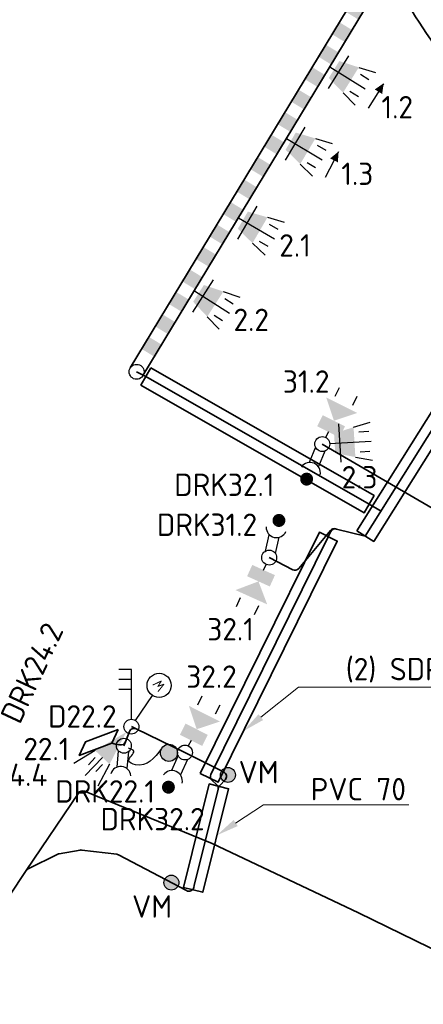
# Model space of a CAD drawing. Header units: metres. Extents: x 152437 to 154131, y 463655 to 464143.
# Tile 20 of 23: x 153867 to 153883, y 463792 to 463832. Entities that reach past the tile are written whole.
import ezdxf
from ezdxf import colors
from ezdxf.entities.mleader import LeaderData, LeaderLine
from ezdxf.enums import TextEntityAlignment as Align
from ezdxf.math import Vec2, Vec3

# ---------------------------------------------------------------- set-up
doc = ezdxf.new("R2010")
doc.units = ezdxf.units.M
doc.header["$MEASUREMENT"] = 0
for name, color, linetype, lineweight in [('N-OI-KL-ET_HULPSTUK-S', 10, 'Continuous', 25), ('N-OI-KL-VRI_KABEL_DETECTIE-G', 10, 'Continuous', 35), ('N-OI-KL-VRI_KABELGEUL-G', 20, 'Continuous', 35), ('N-OI-KL-VRI_KABELGEUL-T18', 7, 'Continuous', 18), ('N-OI-KL-VRI_LUS_DETECTIE-G', 10, 'Continuous', 35), ('N-OI-KL-VRI_LUS_DETECTIE-T18', 7, 'Continuous', 18), ('N-OI-KL-VRI_MANTELBUIS-G', 80, 'Continuous', 35), ('N-WE-KL-ET-T25', 7, 'Continuous', 25), ('N-WE-VW-VRI_ARMATUUR-S', 160, 'Continuous', 25), ('N-WE-VW-VRI_ARMATUUR-T18', 7, 'Continuous', 18), ('N-WE-VW-VRI_MAST-G', 7, 'Continuous', 35), ('N-WE-VW-VRI_MAST-S', 7, 'Continuous', 25)]:
    doc.layers.add(name, color=color, linetype=linetype, lineweight=lineweight)
doc.styles.add('NLCS-ISO', font='txt')
doc.styles.add('NLCS-ISO-M500-T18', font='txt', dxfattribs={"height": 0.9})

# ---------------------------------------------------------------- blocks, each defined once
blk = doc.blocks.new('*U372')
blk.add_lwpolyline([(0.198, 0.347), (9.184, -4.785), (8.788, -5.48), (-0.198, -0.347)], close=True)
blk = doc.blocks.new('*U373')
blk.add_lwpolyline([(-0.359, 0.177), (4.432, 9.87), (5.149, 9.515), (0.359, -0.177)], close=True)
blk = doc.blocks.new('*U374')
blk.add_lwpolyline([(-0.339, 0.213), (11.172, 18.532), (11.85, 18.107), (0.339, -0.213)], close=True)
blk = doc.blocks.new('*U376')
blk.add_lwpolyline([(-0.388, 0.097), (0.647, 4.259), (1.424, 4.065), (0.388, -0.097)], close=True)
blk = doc.blocks.new('uuu50')
at = {"color": 0, "linetype": 'ByBlock'}
blk.add_circle((0, 0), 0.3, dxfattribs=at)
blk = doc.blocks.new('*U369')
for p, q in [((0, 0.3), (18.851, 0.3)), ((18.851, -0.3), (0, -0.3))]:
    blk.add_line(p, q)
for points in [[(0.49, 0.3), (1.056, 0.3), (0.49, -0.3), (1.056, -0.3)], [(1.547, 0.3), (2.113, 0.3), (1.547, -0.3), (2.113, -0.3)], [(2.603, 0.3), (3.169, 0.3), (2.603, -0.3), (3.169, -0.3)], [(3.659, 0.3), (4.226, 0.3), (3.659, -0.3), (4.226, -0.3)], [(4.716, 0.3), (5.282, 0.3), (4.716, -0.3), (5.282, -0.3)], [(5.772, 0.3), (6.338, 0.3), (5.772, -0.3), (6.338, -0.3)], [(6.829, 0.3), (7.395, 0.3), (6.829, -0.3), (7.395, -0.3)], [(7.885, 0.3), (8.451, 0.3), (7.885, -0.3), (8.451, -0.3)], [(8.941, 0.3), (9.508, 0.3), (8.941, -0.3), (9.508, -0.3)], [(9.998, 0.3), (10.564, 0.3), (9.998, -0.3), (10.564, -0.3)], [(11.054, 0.3), (11.62, 0.3), (11.054, -0.3), (11.62, -0.3)], [(12.111, 0.3), (12.677, 0.3), (12.111, -0.3), (12.677, -0.3)], [(13.167, 0.3), (13.733, 0.3), (13.167, -0.3), (13.733, -0.3)], [(14.223, 0.3), (14.79, 0.3), (14.223, -0.3), (14.79, -0.3)], [(15.28, 0.3), (15.846, 0.3), (15.28, -0.3), (15.846, -0.3)], [(16.336, 0.3), (16.902, 0.3), (16.336, -0.3), (16.902, -0.3)], [(17.393, 0.3), (17.959, 0.3), (17.393, -0.3), (17.959, -0.3)]]:
    blk.add_solid(points)
at = {"layer": 'N-WE-VW-VRI_MAST-S'}
for p in [(0, 0), (18.851, 0)]:
    blk.add_blockref('uuu50', p, dxfattribs=at)
blk = doc.blocks.new('V_MOF')
h = blk.add_hatch(color=256)
h.dxf.hatch_style = 1
h.paths.add_polyline_path([(0.3, 0, 1), (-0.3, 0, 1)])
blk.add_circle((0, 0), 0.3)
at = {"layer": 'N-WE-KL-ET-T25', "linetype": 'ByBlock', "style": 'NLCS-ISO'}
blk.add_attdef('SOORT_MOF', text='', height=0.9, dxfattribs=at).set_placement((0, 1.5), align=Align.MIDDLE)
blk = doc.blocks.new('*U353')
for p, q in [((-0.272, -0.126), (-0.527, -0.742)), ((0.105, -0.281), (-0.154, -0.908))]:
    blk.add_line(p, q)
at = {"const_width": 0.259}
blk.add_lwpolyline([(-0.545, -1.308, 1.135207), (-0.678, -1.533, 0.843915)], format="xyb", close=True, dxfattribs=at)
blk.add_arc((-0.488, -1.156), 0.416, 348.6579, 146.4691)
at = {"layer": 'N-WE-VW-VRI_ARMATUUR-T18', "style": 'NLCS-ISO-M500-T18'}
blk.add_attdef('INST', (2.406, -0.506), '', height=0.9, dxfattribs=at)
blk = doc.blocks.new('*U363')
for p, q in [((-0.148, 0.261), (0.006, 0.921)), ((0.249, 0.168), (0.401, 0.817))]:
    blk.add_line(p, q)
at = {"const_width": 0.259}
blk.add_lwpolyline([(0.327, 1.379, 1.135207), (0.423, 1.622, 0.843915)], format="xyb", close=True, dxfattribs=at)
blk.add_arc((0.296, 1.219), 0.416, 177.9015, 335.7126)
at = {"layer": 'N-WE-VW-VRI_ARMATUUR-T18', "style": 'NLCS-ISO-M500-T18'}
blk.add_attdef('INST', (2.406, -0.506), '', height=0.9, dxfattribs=at)
blk = doc.blocks.new('*U364')
for p, q in [((-0.276, -0.118), (-0.547, -0.727)), ((0.097, -0.284), (-0.178, -0.903))]:
    blk.add_line(p, q)
at = {"const_width": 0.259}
blk.add_lwpolyline([(-0.58, -1.293, 1.135207), (-0.719, -1.515, 0.843915)], format="xyb", close=True, dxfattribs=at)
blk.add_arc((-0.519, -1.142), 0.416, 347.1245, 144.9356)
at = {"layer": 'N-WE-VW-VRI_ARMATUUR-T18', "style": 'NLCS-ISO-M500-T18'}
blk.add_attdef('INST', (2.406, -0.506), '', height=0.9, dxfattribs=at)
blk = doc.blocks.new('*U368')
for p, q in [((-0.099, -0.283), (0.167, -0.894)), ((0.275, -0.12), (0.545, -0.742))]:
    blk.add_line(p, q)
blk.add_arc((0.491, -1.154), 0.416, 34.6063, 192.4174)
at = {"layer": 'N-WE-VW-VRI_ARMATUUR-T18', "style": 'NLCS-ISO-M500-T18'}
blk.add_attdef('INST', (1.581, -0.506), '', height=0.9, dxfattribs=at)
blk = doc.blocks.new('*U354')
for p, q in [((-0.224, -0.2), (-0.287, -0.863)), ((0.182, -0.238), (0.118, -0.913))]:
    blk.add_line(p, q)
blk.add_arc((-0.129, -1.248), 0.416, 5.6597, 163.4708)
at = {"layer": 'N-WE-VW-VRI_ARMATUUR-T18', "style": 'NLCS-ISO-M500-T18'}
blk.add_attdef('INST', (1.581, -0.506), '', height=0.9, dxfattribs=at)
blk = doc.blocks.new('*U334')
h = blk.add_hatch(color=256)
h.dxf.hatch_style = 1
h.paths.add_polyline_path([(-0.3, -0.006, 1), (-0.988, -0.021, 1)])
blk.add_circle((-0.644, -0.014), 0.344)
blk.add_spline([(-0.944, 0.156, 10.448), (-1.994, -0.491, 10.448), (-2.255, -0.328, 10.448), (-2.062, 0.06, 10.448), (-2.268, 0.176, 10.448)], degree=3)
blk = doc.blocks.new('*U345')
for p, q in [((1.004, 0.273), (0.177, -1.025)), ((0.253, -0.161), (1.666, -1.062)), ((1.419, -0.193), (2.083, -0.415)), ((1.48, -0.469), (1.817, -0.684)), ((1.05, -1.143), (1.387, -1.358)), ((0.774, -1.205), (1.256, -1.712))]:
    blk.add_line(p, q)
blk.add_solid([(0.637, 0.069), (0.207, -0.606), (1.419, -0.193), (0.774, -1.205)])
at = {"layer": 'N-WE-VW-VRI_ARMATUUR-T18', "style": 'NLCS-ISO-M500-T18'}
blk.add_attdef('LNT', (2.419, -0.421), '', height=0.9, dxfattribs=at)
blk = doc.blocks.new('*U346')
for p, q in [((0.992, 0.313), (0.218, -1.017)), ((0.259, -0.151), (1.707, -0.994)), ((1.425, -0.135), (2.098, -0.331)), ((1.498, -0.409), (1.843, -0.61)), ((0.822, -1.172), (1.324, -1.66)), ((1.095, -1.1), (1.441, -1.301))]:
    blk.add_line(p, q)
blk.add_solid([(0.633, 0.094), (0.231, -0.597), (1.425, -0.135), (0.822, -1.172)])
at = {"layer": 'N-WE-VW-VRI_ARMATUUR-T18', "style": 'NLCS-ISO-M500-T18'}
blk.add_attdef('LNT', (2.419, -0.421), '', height=0.9, dxfattribs=at)
blk = doc.blocks.new('*U347')
for p, q in [((0.995, 0.305), (0.21, -1.019)), ((0.258, -0.153), (1.699, -1.008)), ((1.424, -0.147), (2.095, -0.348)), ((1.494, -0.421), (1.838, -0.625)), ((0.812, -1.179), (1.31, -1.671)), ((1.086, -1.109), (1.43, -1.313))]:
    blk.add_line(p, q)
blk.add_solid([(0.634, 0.089), (0.226, -0.599), (1.424, -0.147), (0.812, -1.179)])
at = {"layer": 'N-WE-VW-VRI_ARMATUUR-T18', "style": 'NLCS-ISO-M500-T18'}
blk.add_attdef('LNT', (2.419, -0.421), '', height=0.9, dxfattribs=at)
blk = doc.blocks.new('*U326')
blk.add_line((0.267, 0.515), (-0.267, -0.515))
at = {"flags": 128}
blk.add_lwpolyline([(0.276, 0.533, 0, 0.35, 0), (0.092, 0.178, 0.35, 0.35, 0)], format="xyseb", dxfattribs=at)
blk = doc.blocks.new('*U327')
blk.add_line((0.304, 0.493), (-0.304, -0.493))
at = {"flags": 128}
blk.add_lwpolyline([(0.315, 0.511, 0, 0.35, 0), (0.105, 0.17, 0.35, 0.35, 0)], format="xyseb", dxfattribs=at)
blk = doc.blocks.new('*U328')
for p, q in [((1.001, 0.284), (0.189, -1.023)), ((0.255, -0.158), (1.678, -1.042)), ((1.421, -0.176), (2.087, -0.39)), ((1.485, -0.451), (1.825, -0.662)), ((1.063, -1.131), (1.403, -1.342)), ((0.788, -1.195), (1.276, -1.698))]:
    blk.add_line(p, q)
blk.add_solid([(0.636, 0.076), (0.214, -0.604), (1.421, -0.176), (0.788, -1.195)])
at = {"layer": 'N-WE-VW-VRI_ARMATUUR-T18', "style": 'NLCS-ISO-M500-T18'}
blk.add_attdef('LNT', (2.419, -0.421), '', height=0.9, dxfattribs=at)
blk = doc.blocks.new('*U298')
for p, q in [((0.654, 0.809), (0.744, -0.727)), ((1.262, 0.675), (1.931, 0.884)), ((1.474, 0.487), (1.873, 0.511)), ((0.299, 0.018), (1.972, 0.116)), ((1.521, -0.311), (1.92, -0.288)), ((1.333, -0.523), (2.021, -0.652))]:
    blk.add_line(p, q)
blk.add_solid([(0.476, 0.429), (0.523, -0.37), (1.262, 0.675), (1.333, -0.523)])
at = {"layer": 'N-WE-VW-VRI_ARMATUUR-T18', "style": 'NLCS-ISO-M500-T18'}
blk.add_attdef('LNT', (2.419, -0.421), '', height=0.9, dxfattribs=at)
blk = doc.blocks.new('*U311')
for p, q in [((0.516, 1.921), (0.695, 2.278)), ((1.231, 1.562), (1.41, 1.92)), ((0.246, 0.49), (0.135, 0.268))]:
    blk.add_line(p, q)
for points in [[(0.47, 0.937), (0.158, 1.876), (1.409, 1.249)], [(-0.201, 0.714), (0.023, 1.161), (0.693, 0.266), (0.917, 0.713)]]:
    blk.add_solid(points)
at = {"layer": 'N-WE-VW-VRI_ARMATUUR-T18', "style": 'NLCS-ISO-M500-T18'}
blk.add_attdef('INST', (2.905, -0.494), '', height=0.9, dxfattribs=at)
blk = doc.blocks.new('*U312')
for p, q in [((-0.225, -0.5), (-0.123, -0.273)), ((-1.165, -1.612), (-1.33, -1.976)), ((-0.436, -1.94), (-0.6, -2.305))]:
    blk.add_line(p, q)
for points in [[(0.231, -0.705), (0.025, -1.161), (-0.681, -0.294), (-0.887, -0.75)], [(-0.431, -0.956), (-0.08, -1.881), (-1.357, -1.306)]]:
    blk.add_solid(points)
at = {"layer": 'N-WE-VW-VRI_ARMATUUR-T18', "style": 'NLCS-ISO-M500-T18'}
blk.add_attdef('INST', (2.905, -0.494), '', height=0.9, dxfattribs=at)
blk = doc.blocks.new('*U313')
for p, q in [((0.517, 1.921), (0.696, 2.278)), ((1.232, 1.562), (1.411, 1.919)), ((0.246, 0.49), (0.135, 0.268))]:
    blk.add_line(p, q)
for points in [[(0.47, 0.937), (0.159, 1.876), (1.41, 1.248)], [(-0.201, 0.714), (0.023, 1.161), (0.693, 0.266), (0.917, 0.712)]]:
    blk.add_solid(points)
at = {"layer": 'N-WE-VW-VRI_ARMATUUR-T18', "style": 'NLCS-ISO-M500-T18'}
blk.add_attdef('INST', (2.905, -0.494), '', height=0.9, dxfattribs=at)
blk = doc.blocks.new('*U316')
for p, q in [((-0.498, 2.246), (-0.986, 2.137)), ((-0.065, 0.293), (-0.498, 2.246)), ((-0.411, 1.855), (-0.899, 1.747)), ((-0.324, 1.464), (-0.813, 1.356))]:
    blk.add_line(p, q)
blk = doc.blocks.new('*U303')
blk.add_line((0.167, 0.249), (0.844, 1.255))
blk.add_circle((1.116, 1.659), 0.487)
at = {"style": 'NLCS-ISO-M500-T18'}
blk.add_attdef('W', text='', height=0.4, rotation=128.069, dxfattribs=at).set_placement((1.116, 1.659), align=Align.MIDDLE_CENTER)
blk = doc.blocks.new('*U307')
for p, q in [((-1.458, -0.961), (-2.31, -1.485)), ((-1.167, -1.236), (-1.854, -1.963)), ((-1.45, -1.244), (-1.725, -1.535)), ((-1.159, -1.518), (-1.434, -1.809)), ((-0.877, -1.51), (-1.352, -2.39))]:
    blk.add_line(p, q)
blk.add_solid([(-0.206, -0.218), (-0.877, -1.51), (-1.458, -0.961)])
at = {"layer": 'N-WE-VW-VRI_ARMATUUR-T18', "style": 'NLCS-ISO-M500-T18'}
blk.add_attdef('LNT', (2.895, -0.504), '', height=0.9, dxfattribs=at)
blk = doc.blocks.new('V_MAST')
blk.add_circle((0, 0), 0.3)

msp = doc.modelspace()

# ---------------------------------------------------------------- linework, layer by layer
at = {"layer": 'N-OI-KL-VRI_KABEL_DETECTIE-G'}
msp.add_line((153870.775, 463802.835), (153870.622, 463802.868), dxfattribs=at)
at = {"layer": 'N-OI-KL-VRI_KABELGEUL-G'}
msp.add_line((153879.086, 463814.896), (153885.725, 463811.019), dxfattribs=at)
for points in [[(153914.364, 463876.013), (153908.776, 463867.08), (153895.33, 463845.588), (153893.669, 463842.933), (153890.582, 463836.481), (153890.442, 463835.765), (153892.33, 463829.511), (153880.819, 463811.192)], [(153871.617, 463817.8), (153871.986, 463817.612), (153880.973, 463812.479), (153881.452, 463812.199)], [(153880.55, 463796.045), (153886.83, 463792.982), (153902.211, 463785.834), (153903.537, 463785.229), (153904.813, 463784.591), (153914.877, 463780.015), (153928.663, 463773.36)]]:
    msp.add_lwpolyline(points, dxfattribs=at)
at = {"layer": 'N-OI-KL-VRI_KABELGEUL-G', "linetype": 'Continuous'}
for points in [[(153885.755, 463828.436), (153885.573, 463828.587, -0.019741), (153884.875, 463829.233, -0.031596), (153882.418, 463832.762, -0.032539), (153881.623, 463834.209)], [(153880.819, 463811.192), (153879.66, 463811.479, 0.360059), (153879.428, 463811.373), (153879.329, 463811.169), (153874.606, 463801.614, 0.339119), (153874.653, 463801.375), (153874.836, 463801.214, -0.280138), (153874.898, 463801.016)], [(153871.602, 463803.44, 0.436312), (153871.329, 463803.333), (153871.168, 463802.923)], [(153871.168, 463802.923, -0.366031), (153870.94, 463802.801), (153870.775, 463802.835)], [(153874.898, 463801.016), (153873.937, 463797.153), (153873.917, 463797.071, -0.489822), (153873.63, 463796.94), (153870.888, 463798.38, 0.090687), (153870.819, 463798.401), (153869.413, 463798.574, 0.073757), (153869.354, 463798.572), (153868.501, 463798.424, 0.07236), (153868.446, 463798.406), (153867.257, 463797.814, 0.12998), (153867.18, 463797.747), (153865.769, 463795.649), (153864.542, 463793.314, -0.414214), (153864.272, 463793.23), (153864.191, 463793.272, -0.071521), (153864.144, 463793.305), (153862.107, 463795.279, 0.07102), (153862.061, 463795.312), (153859.338, 463796.75)], [(153880.55, 463796.045), (153874.664, 463798.835), (153869.519, 463800.937, 0.355537), (153869.277, 463800.864), (153867.18, 463797.747)]]:
    msp.add_lwpolyline(points, format="xyb", dxfattribs=at)
at = {"layer": 'N-OI-KL-VRI_KABELGEUL-G'}
for points in [[(153876.952, 463810.33), (153877.898, 463809.843, 0.351735), (153878.144, 463809.892), (153879.418, 463811.424, -0.292577), (153879.623, 463811.489), (153879.66, 463811.479)], [(153874.898, 463801.016), (153874.914, 463801.082, -0.131047), (153874.964, 463801.172), (153875.177, 463801.394, 0.510637), (153875.119, 463801.713), (153873.564, 463802.493)]]:
    msp.add_lwpolyline(points, format="xyb", dxfattribs=at)
at = {"layer": 'N-OI-KL-VRI_KABELGEUL-G', "linetype": 'Continuous'}
for points in [[(153871.602, 463803.44), (153871.408, 463803.533)], [(153873.564, 463802.493), (153871.602, 463803.44)], [(153871.168, 463802.923), (153871.106, 463802.766)]]:
    msp.add_lwpolyline(points, dxfattribs=at)
at = {"layer": 'N-OI-KL-VRI_LUS_DETECTIE-G'}
msp.add_lwpolyline([(153870.872, 463803.415), (153870.622, 463802.868), (153869.311, 463802.379), (153869.56, 463802.925)], close=True, dxfattribs=at)

# ---------------------------------------------------------------- block references
at = {"layer": 'N-OI-KL-ET_HULPSTUK-S'}
ref = msp.add_blockref('V_MOF', (153875.291, 463801.592), dxfattribs=at)
ref.add_attrib('SOORT_MOF', 'VM', dxfattribs={"layer": 'N-WE-KL-ET-T25', "linetype": 'ByBlock', "height": 0.9, "style": 'NLCS-ISO'}).set_placement((153876.529, 463801.706), align=Align.MIDDLE)
ref = msp.add_blockref('V_MOF', (153873.017, 463797.262), dxfattribs=at)
ref.add_attrib('SOORT_MOF', 'VM', dxfattribs={"layer": 'N-WE-KL-ET-T25', "linetype": 'ByBlock', "height": 0.9, "style": 'NLCS-ISO'}).set_placement((153872.242, 463796.303), align=Align.MIDDLE)
at = {"layer": 'N-OI-KL-VRI_MANTELBUIS-G'}
for name, p in [('*U374', (153880.819, 463811.192)), ('*U372', (153871.987, 463817.611)), ('*U373', (153874.538, 463801.476)), ('*U376', (153873.892, 463796.972))]:
    msp.add_blockref(name, p, dxfattribs=at)
at = {"layer": 'N-WE-VW-VRI_ARMATUUR-S'}
ref = msp.add_blockref('*U328', (153879.136, 463830.217), dxfattribs=at)
ref.add_attrib('LNT', '1.2', (153881.468, 463827.989), dxfattribs={"layer": 'N-WE-VW-VRI_ARMATUUR-T18', "height": 0.9, "style": 'NLCS-ISO-M500-T18'})
for name, p in [('*U327', (153881.244, 463828.891)), ('*U326', (153879.468, 463826.123)), ('*U334', (153873.564, 463802.493))]:
    msp.add_blockref(name, p, dxfattribs=at)
ref = msp.add_blockref('*U347', (153877.388, 463827.33), dxfattribs=at)
ref.add_attrib('LNT', '1.3', (153879.853, 463825.312), dxfattribs={"layer": 'N-WE-VW-VRI_ARMATUUR-T18', "height": 0.9, "style": 'NLCS-ISO-M500-T18'})
ref = msp.add_blockref('*U346', (153875.46, 463824.146), dxfattribs=at)
ref.add_attrib('LNT', '2.1', (153877.357, 463822.431), dxfattribs={"layer": 'N-WE-VW-VRI_ARMATUUR-T18', "height": 0.9, "style": 'NLCS-ISO-M500-T18'})
ref = msp.add_blockref('*U345', (153873.688, 463821.221), dxfattribs=at)
ref.add_attrib('LNT', '2.2', (153875.516, 463819.439), dxfattribs={"layer": 'N-WE-VW-VRI_ARMATUUR-T18', "height": 0.9, "style": 'NLCS-ISO-M500-T18'})
ref = msp.add_blockref('*U311', (153879.086, 463814.896), dxfattribs=at)
ref.add_attrib('INST', '31.2', (153877.504, 463816.958), dxfattribs={"layer": 'N-WE-VW-VRI_ARMATUUR-T18', "height": 0.9, "style": 'NLCS-ISO-M500-T18'})
ref = msp.add_blockref('*U298', (153879.086, 463814.896), dxfattribs=at)
ref.add_attrib('LNT', '2.3', (153879.867, 463813.111), dxfattribs={"layer": 'N-WE-VW-VRI_ARMATUUR-T18', "height": 0.9, "style": 'NLCS-ISO-M500-T18'})
ref = msp.add_blockref('*U353', (153879.086, 463814.896), dxfattribs=at)
ref.add_attrib('INST', 'DRK32.1', (153873.134, 463812.807), dxfattribs={"layer": 'N-WE-VW-VRI_ARMATUUR-T18', "height": 0.9, "style": 'NLCS-ISO-M500-T18'})
ref = msp.add_blockref('*U363', (153876.952, 463810.33), dxfattribs=at)
ref.add_attrib('INST', 'DRK31.2', (153872.435, 463811.201), dxfattribs={"layer": 'N-WE-VW-VRI_ARMATUUR-T18', "height": 0.9, "style": 'NLCS-ISO-M500-T18'})
ref = msp.add_blockref('*U312', (153876.952, 463810.33), dxfattribs=at)
ref.add_attrib('INST', '32.1', (153874.463, 463807), dxfattribs={"layer": 'N-WE-VW-VRI_ARMATUUR-T18', "height": 0.9, "style": 'NLCS-ISO-M500-T18'})
ref = msp.add_blockref('*U368', (153865.615, 463804.08), dxfattribs=at)
ref.add_attrib('INST', 'DRK24.2', (153866.918, 463803.588), dxfattribs={"layer": 'N-WE-VW-VRI_ARMATUUR-T18', "height": 0.9, "rotation": 65, "style": 'NLCS-ISO-M500-T18'})
at = {"layer": 'N-WE-VW-VRI_ARMATUUR-S', "rotation": 347.5063416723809}
msp.add_blockref('*U316', (153871.408, 463803.533), dxfattribs=at)
at = {"layer": 'N-WE-VW-VRI_ARMATUUR-S'}
ref = msp.add_blockref('*U313', (153873.564, 463802.493), dxfattribs=at)
ref.add_attrib('INST', '32.2', (153873.616, 463805.095), dxfattribs={"layer": 'N-WE-VW-VRI_ARMATUUR-T18', "height": 0.9, "style": 'NLCS-ISO-M500-T18'})
msp.add_blockref('*U303', (153871.408, 463803.533), dxfattribs=at).add_auto_attribs({'W': 'W'})
ref = msp.add_blockref('*U307', (153871.408, 463803.533), dxfattribs=at)
ref.add_attrib('LNT', '22.1', (153867.06, 463802.185), dxfattribs={"layer": 'N-WE-VW-VRI_ARMATUUR-T18', "height": 0.9, "style": 'NLCS-ISO-M500-T18'})
ref = msp.add_blockref('*U354', (153871.106, 463802.766), dxfattribs=at)
ref.add_attrib('INST', 'DRK22.1', (153868.347, 463800.48), dxfattribs={"layer": 'N-WE-VW-VRI_ARMATUUR-T18', "height": 0.9, "style": 'NLCS-ISO-M500-T18'})
ref = msp.add_blockref('*U364', (153873.564, 463802.493), dxfattribs=at)
ref.add_attrib('INST', 'DRK32.2', (153870.168, 463799.365), dxfattribs={"layer": 'N-WE-VW-VRI_ARMATUUR-T18', "height": 0.9, "style": 'NLCS-ISO-M500-T18'})
at = {"layer": 'N-WE-VW-VRI_MAST-G', "rotation": 238.8021065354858}
msp.add_blockref('*U369', (153881.381, 463833.925), dxfattribs=at)
at = {"layer": 'N-WE-VW-VRI_MAST-S'}
for p in [(153871.617, 463817.8), (153879.086, 463814.896), (153876.952, 463810.33), (153871.408, 463803.533), (153871.106, 463802.766), (153873.564, 463802.493)]:
    msp.add_blockref('V_MAST', p, dxfattribs=at)

# ---------------------------------------------------------------- texts
at = {"layer": 'N-OI-KL-VRI_LUS_DETECTIE-T18', "style": 'NLCS-ISO-M500-T18'}
for s, p in [('D22.2', (153868.059, 463803.496)), ('D24.4', (153865.16, 463801.148))]:
    msp.add_text(s, height=0.9, dxfattribs=at).set_placement(p)

# ---------------------------------------------------------------- leaders
at = {"layer": 'N-OI-KL-VRI_KABELGEUL-T18'}
ml = msp.add_multileader_mtext('Standard', dxfattribs=at)
ml.set_content('(2) SDR 160 (BORING)', color=7, style='NLCS-ISO-M500-T18')
ml.set_leader_properties(color=256, lineweight=-1)
ml.build(insert=Vec2(0, 0))
ml.multileader.update_dxf_attribs({"text_left_attachment_type": 5, "text_right_attachment_type": 5, "dogleg_length": 0.9, "arrow_head_size": 0.9})
ctx = ml.context
ctx.base_point, ctx.char_height, ctx.arrow_head_size, ctx.landing_gap_size, ctx.plane_origin = Vec3(153879.033, 463805.127), 0.9, 0.9, 1, Vec3(-1531.532, 2324.244)
ctx.left_attachment, ctx.right_attachment = 5, 5
notes = []
notes.append((ctx, [(1, (1, 1, 0), (153878.133, 463805.127), (1, 0), 0.9, [(0, [(153875.913, 463803.354)], 0, [])])]))
ctx.mtext.insert, ctx.mtext.flow_direction = Vec3(153880.033, 463806.297), 5
ml = msp.add_multileader_mtext('Standard', dxfattribs=at)
ml.set_content('PVC 70', color=7, style='NLCS-ISO-M500-T18')
ml.set_leader_properties(color=256, lineweight=-1)
ml.build(insert=Vec2(0, 0))
ml.multileader.update_dxf_attribs({"text_left_attachment_type": 5, "text_right_attachment_type": 5, "dogleg_length": 0.9, "arrow_head_size": 0.9})
ctx = ml.context
ctx.base_point, ctx.char_height, ctx.arrow_head_size, ctx.landing_gap_size, ctx.plane_origin = Vec3(153877.622, 463800.39), 0.9, 0.9, 1, Vec3(-1532.306, 2320.022)
ctx.left_attachment, ctx.right_attachment = 5, 5
notes.append((ctx, [(1, (1, 1, 0), (153876.722, 463800.39), (1, 0), 0.9, [(0, [(153874.85, 463799.167)], 0, [])])]))
ctx.mtext.insert, ctx.mtext.flow_direction = Vec3(153878.622, 463801.47), 5
for ctx, leaders in notes:
    for number, flags, end, landing, length, lines in leaders:
        leader = LeaderData()
        leader.index, (leader.has_last_leader_line, leader.has_dogleg_vector, leader.attachment_direction) = number, flags
        leader.last_leader_point, leader.dogleg_vector, leader.dogleg_length = Vec3(end), Vec3(landing), length
        for number, points, colour, breaks in lines:
            line = LeaderLine()
            line.index, line.vertices, line.color, line.breaks = number, Vec3.list(points), colors.encode_raw_color(colour), breaks
            leader.lines.append(line)
        ctx.leaders.append(leader)

doc.saveas('drawing.dxf')
